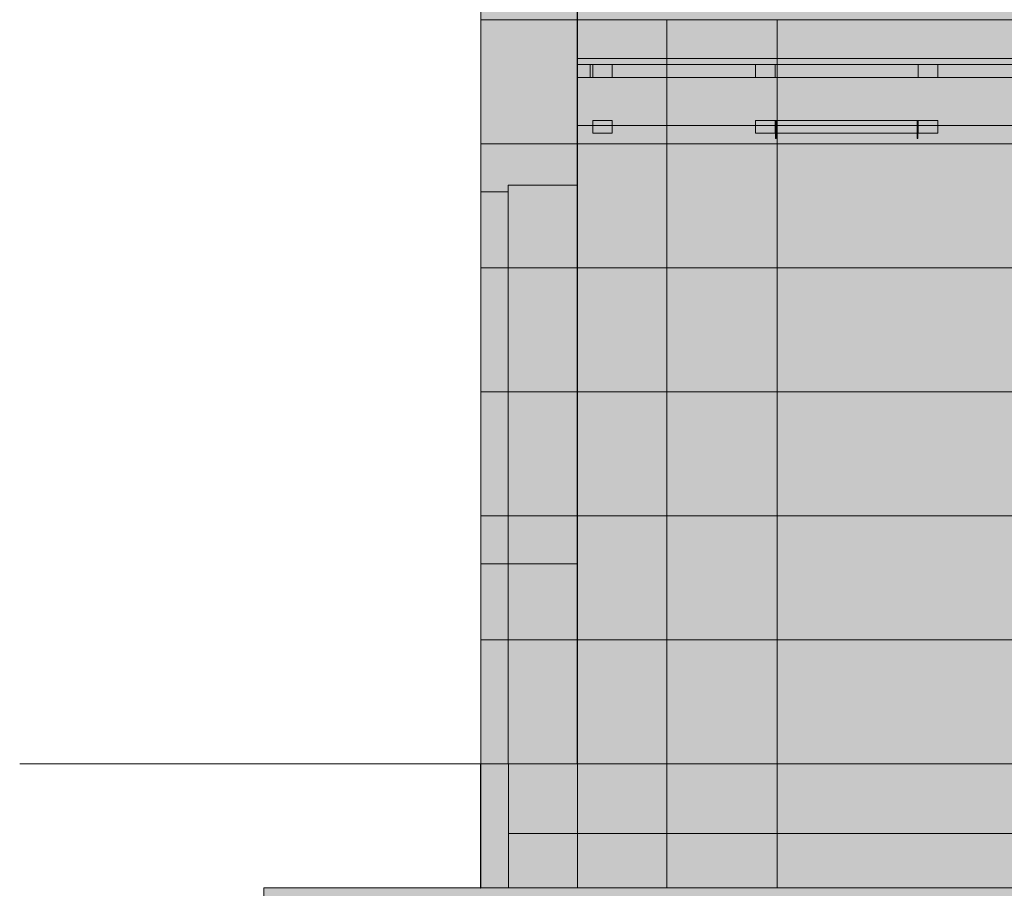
# Model space of a CAD drawing. Header units: millimetres. Extents: x -2175 to 13748, y -4805 to 8231.
# Tile 2 of 16: x -1700 to 1930, y -459 to 2744. Entities that reach past the tile are written whole.
import ezdxf

# ---------------------------------------------------------------- set-up
doc = ezdxf.new("R2010")
doc.units = ezdxf.units.MM
doc.linetypes.add('DASHED', pattern=[1.524, 1.27, -0.254])
for name, color, linetype in [('FILL-BELOW', 7, 'Continuous'), ('FILL-EPS', 7, 'Continuous'), ('FILL-LIGHT', 7, 'Continuous'), ('FILL-TIMBER', 7, 'Continuous'), ('LINE-C_2E8C94', 7, 'Continuous'), ('LINE-C_337880', 7, 'Continuous'), ('LINE-INK', 7, 'Continuous'), ('LINE-STEEL-DASH', 7, 'DASHED'), ('LINE-STEEL_GREY', 7, 'Continuous'), ('LINE-TIMBER_DK', 7, 'Continuous')]:
    doc.layers.add(name, color=color, linetype=linetype)

msp = doc.modelspace()

# ---------------------------------------------------------------- hatches: boundary and pattern name
at = {"layer": 'FILL-BELOW', "true_color": 0x8c8c91}
h = msp.add_hatch(color=252, dxfattribs=at)
h.dxf.hatch_style = 1
h.paths.add_polyline_path([(355.6, 2578), (355.6, 2600), (2755.6, 2600), (5155.6, 2600), (7555.6, 2600), (9534.4, 2600), (9534.4, 2578), (7555.6, 2578), (5155.6, 2578), (2755.6, 2578), (355.6, 2578)])
h = msp.add_hatch(color=252, dxfattribs=at)
h.dxf.hatch_style = 1
h.paths.add_polyline_path([(355.6, 2578), (355.6, 2600), (1555.6, 2600), (2581.5, 2600), (2581.5, 2578), (1555.6, 2578)])
h = msp.add_hatch(color=252, dxfattribs=at)
h.dxf.hatch_style = 1
h.paths.add_polyline_path([(355.6, 2600), (1555.6, 2600), (2755.6, 2600), (5155.6, 2600), (7555.6, 2600), (8755.6, 2600), (9534.4, 2600), (9534.4, 2578), (7555.6, 2578), (5155.6, 2578), (2755.6, 2578), (1555.6, 2578), (355.6, 2578)])
h = msp.add_hatch(color=252, dxfattribs=at)
h.dxf.hatch_style = 1
h.paths.add_polyline_path([(355.6, 2600), (1555.6, 2600), (3955.6, 2600), (6355.6, 2600), (7555.6, 2600), (8755.6, 2600), (9534.4, 2600), (9534.4, 2578), (8755.6, 2578), (6355.6, 2578), (3955.6, 2578), (1555.6, 2578), (355.6, 2578)])
h = msp.add_hatch(color=252, dxfattribs=at)
h.dxf.hatch_style = 1
h.paths.add_polyline_path([(355.6, 2600), (1555.6, 2600), (2755.6, 2600), (5155.6, 2600), (7555.6, 2600), (8755.6, 2600), (9534.4, 2600), (9534.4, 2578), (7555.6, 2578), (5155.6, 2578), (2755.6, 2578), (1555.6, 2578), (355.6, 2578)])
h = msp.add_hatch(color=252, dxfattribs=at)
h.dxf.hatch_style = 1
h.paths.add_polyline_path([(355.6, 2600), (1555.6, 2600), (3955.6, 2600), (6355.6, 2600), (7555.6, 2600), (8755.6, 2600), (9534.4, 2600), (9534.4, 2578), (8755.6, 2578), (6355.6, 2578), (3955.6, 2578), (1555.6, 2578), (355.6, 2578)])
h = msp.add_hatch(color=252, dxfattribs=at)
h.dxf.hatch_style = 1
h.paths.add_polyline_path([(355.6, 2600), (1555.6, 2600), (2755.6, 2600), (5155.6, 2600), (7555.6, 2600), (8755.6, 2600), (9534.4, 2600), (9534.4, 2578), (7555.6, 2578), (5155.6, 2578), (2755.6, 2578), (1555.6, 2578), (355.6, 2578)])
h = msp.add_hatch(color=252, dxfattribs=at)
h.dxf.hatch_style = 1
h.paths.add_polyline_path([(355.6, 2600), (1555.6, 2600), (3955.6, 2600), (6355.6, 2600), (7555.6, 2600), (8755.6, 2600), (9534.4, 2600), (9534.4, 2578), (8755.6, 2578), (6355.6, 2578), (3955.6, 2578), (1555.6, 2578), (355.6, 2578)])
h = msp.add_hatch(color=252, dxfattribs=at)
h.dxf.hatch_style = 1
h.paths.add_polyline_path([(355.6, 2600), (1555.6, 2600), (2755.6, 2600), (5155.6, 2600), (7555.6, 2600), (8755.6, 2600), (9534.4, 2600), (9534.4, 2578), (7555.6, 2578), (5155.6, 2578), (2755.6, 2578), (1555.6, 2578), (355.6, 2578)])
h = msp.add_hatch(color=252, dxfattribs=at)
h.dxf.hatch_style = 1
h.paths.add_polyline_path([(355.6, 2600), (1555.6, 2600), (3955.6, 2600), (6355.6, 2600), (7555.6, 2600), (8755.6, 2600), (9534.4, 2600), (9534.4, 2578), (8755.6, 2578), (6355.6, 2578), (3955.6, 2578), (1555.6, 2578), (355.6, 2578)])
h = msp.add_hatch(color=252, dxfattribs=at)
h.dxf.hatch_style = 1
h.paths.add_polyline_path([(355.6, 2600), (1555.6, 2600), (2755.6, 2600), (5155.6, 2600), (7555.6, 2600), (8755.6, 2600), (9534.4, 2600), (9534.4, 2578), (7555.6, 2578), (5155.6, 2578), (2755.6, 2578), (1555.6, 2578), (355.6, 2578)])
h = msp.add_hatch(color=252, dxfattribs=at)
h.dxf.hatch_style = 1
h.paths.add_polyline_path([(355.6, 2600), (7555.6, 2600), (9534.4, 2600), (9534.4, 2578), (355.6, 2578)])
at = {"layer": 'FILL-EPS', "true_color": 0xccffff}
h = msp.add_hatch(color=7, dxfattribs=at)
h.dxf.hatch_style = 1
h.paths.add_polyline_path([(355.8, 2743.2), (355.8, 5288.2), (4556.6, 8229.6), (5333.4, 8229.6), (9534.1, 5288.2), (9534.1, 2743.2)])
h.paths.add_polyline_path([(5269.5, 3632.6), (5970, 3632.6), (5970, 4699.9), (5269.5, 4699.9)], flags=0)
h = msp.add_hatch(color=7, dxfattribs=at)
h.dxf.hatch_style = 1
h.paths.add_polyline_path([(355.8, 2743.2), (355.8, 5029.2), (365.8, 5029.2), (365.8, 5295.2), (4556.6, 8229.6), (5333.4, 8229.6), (5388.4, 8191.1), (5428.5, 8163), (5429.3, 8162.5), (9487.8, 5320.7), (9524.2, 5295.2), (9524.2, 5029.2), (9534.1, 5029.2), (9534.1, 2743.2)])
h.paths.add_polyline_path([(5244.5, 3632.6), (5995, 3632.6), (5995, 4724.9), (5993.4, 4724.8), (5993.4, 4724.9), (5244.5, 4724.9)], flags=0)
h = msp.add_hatch(color=7, dxfattribs=at)
h.dxf.hatch_style = 1
h.paths.add_polyline_path([(355.8, 2743.2), (355.8, 5029.2), (355.8, 5288.2), (365.8, 5295.2), (4460.5, 8162.3), (4460.7, 8162.5), (4460.7, 8162.5), (4462, 8163.4), (4462, 8163.4), (4556.6, 8229.6), (5333.4, 8229.6), (9524.2, 5295.2), (9534.1, 5288.2), (9534.1, 2743.2)])
h.paths.add_polyline_path([(4907.5, 3632.6), (5658, 3632.6), (5658, 4724.9), (4907.5, 4724.9)], flags=0)
h = msp.add_hatch(color=7, dxfattribs=at)
h.dxf.hatch_style = 1
h.paths.add_polyline_path([(355.8, 2743.2), (355.8, 5288.2), (4556.6, 8229.6), (5333.4, 8229.6), (9534.1, 5288.2), (9534.1, 2743.2)])
h.paths.add_polyline_path([(4932.5, 3632.6), (5633, 3632.6), (5633, 4699.9), (4932.5, 4699.9)], flags=0)
h = msp.add_hatch(color=7, dxfattribs=at)
h.dxf.hatch_style = 1
h.paths.add_polyline_path([(0, 2743.2), (0, 4211.5), (0, 4212.5), (0, 5039), (355.8, 5288.2), (356.1, 5289.8), (356.1, 5289.8), (356.3, 5289.7), (356.4, 5289.7), (356.2, 5289.3), (355.8, 5288.2), (355.8, 2743.2)])
h = msp.add_hatch(color=7, dxfattribs=at)
h.dxf.hatch_style = 1
h.paths.add_polyline_path([(0, 5029.2), (0, 5039), (355.8, 5288.2), (355.8, 5030.8), (355.8, 5030.8), (355.8, 2743.2), (355.8, 2743.2), (355.8, 2743.2), (0, 2743.2), (0, 4211.5), (0, 5028.4)])
h = msp.add_hatch(color=7, dxfattribs=at)
h.dxf.hatch_style = 1
h.paths.add_polyline_path([(0, 5039), (355.8, 5288.2), (355.8, 2743.2), (0, 2743.2), (0, 4213.4)])
h = msp.add_hatch(color=7, dxfattribs=at)
h.dxf.hatch_style = 1
h.paths.add_polyline_path([(0, 5029.2), (355.6, 5029.2), (355.6, 5029.6), (355.6, 5029.2), (355.8, 5029.2), (355.8, 2743.2), (355.8, 2743.2), (355.8, 2743.2), (355.8, 2742.2), (356, 2741.6), (355.9, 2741.6), (355.8, 2741.6), (355.8, 2741.6), (355.8, 2741.6), (355.6, 2743.2), (0, 2743.2), (0, 4213.4), (0, 4214.4)])
h = msp.add_hatch(color=7, dxfattribs=at)
h.dxf.hatch_style = 1
h.paths.add_polyline_path([(0, 2743.2), (0, 5029.2), (355.6, 5029.2), (355.6, 2743.2), (0, 2743.2)])
h = msp.add_hatch(color=7, dxfattribs=at)
h.dxf.hatch_style = 1
h.paths.add_polyline_path([(0, 5029.2), (355.6, 5029.2), (355.6, 2743.2), (0, 2743.2)])
h = msp.add_hatch(color=7, dxfattribs=at)
h.dxf.hatch_style = 1
h.paths.add_polyline_path([(0, 0), (0, 2743.2), (355.6, 2743.2), (355.8, 2744.8), (355.8, 2744.8), (355.8, 0), (355.6, 0)])
h = msp.add_hatch(color=7, dxfattribs=at)
h.dxf.hatch_style = 1
h.paths.add_polyline_path([(0, 0), (0, 2743.2), (355.8, 2743.2), (355.8, 0)])
h = msp.add_hatch(color=7, dxfattribs=at)
h.dxf.hatch_style = 1
h.paths.add_polyline_path([(0, 2743.2), (355.6, 2743.2), (355.8, 2743.2), (355.8, 0), (355.8, 0), (355.8, 0), (355.8, -1.6), (355.8, -1.6), (355.6, 0), (0, 0)])
h = msp.add_hatch(color=7, dxfattribs=at)
h.dxf.hatch_style = 1
h.paths.add_polyline_path([(0, 0), (0, 2743.2), (355.6, 2743.2), (355.6, 0)])
h = msp.add_hatch(color=7, dxfattribs=at)
h.dxf.hatch_style = 1
h.paths.add_polyline_path([(0, 2743.2), (355.6, 2743.2), (355.6, 0), (0, 0)])
h = msp.add_hatch(color=7, dxfattribs=at)
h.dxf.hatch_style = 1
h.paths.add_polyline_path([(0, 2743.2), (355.8, 2743.2), (355.8, 0), (0, 0)])
h = msp.add_hatch(color=7, dxfattribs=at)
h.dxf.hatch_style = 1
h.paths.add_polyline_path([(355.8, 2743.2), (355.8, 2743.2), (355.8, 2742.8)])
h = msp.add_hatch(color=7, dxfattribs=at)
h.dxf.hatch_style = 1
h.paths.add_polyline_path([(355.8, 2743.2), (355.8, 2743.2), (355.8, 2742.8)])
h = msp.add_hatch(color=7, dxfattribs=at)
h.dxf.hatch_style = 1
h.paths.add_polyline_path([(355.8, 0), (355.8, 2743.2), (9534.1, 2743.2), (9534.1, 0)])
h = msp.add_hatch(color=7, dxfattribs=at)
h.dxf.hatch_style = 1
h.paths.add_polyline_path([(355.8, 2743.2), (9534.1, 2743.2), (9534.1, 0), (355.8, 0)])
h = msp.add_hatch(color=7, dxfattribs=at)
h.dxf.hatch_style = 1
h.paths.add_polyline_path([(355.8, 0), (355.8, 2743.2), (9534.1, 2743.2), (9534.1, 0)])
h = msp.add_hatch(color=7, dxfattribs=at)
h.dxf.hatch_style = 1
h.paths.add_polyline_path([(355.8, 2743.2), (9534.1, 2743.2), (9534.1, 0), (355.8, 0)])
h = msp.add_hatch(color=7, dxfattribs=at)
h.dxf.hatch_style = 1
h.paths.add_polyline_path([(355.8, 2743.2), (356.1, 2741.6), (356.1, 2741.6)])
h = msp.add_hatch(color=7, dxfattribs=at)
h.dxf.hatch_style = 1
h.paths.add_polyline_path([(0, 2109.1), (100.5, 2109.1), (100.5, 0), (0, 0)])
h = msp.add_hatch(color=7, dxfattribs=at)
h.dxf.hatch_style = 1
h.paths.add_polyline_path([(0, 0), (0, 2109.1), (100.5, 2109.1), (100.5, 0)])
h = msp.add_hatch(color=7, dxfattribs=at)
h.dxf.hatch_style = 1
h.paths.add_polyline_path([(0, 2109.1), (100.5, 2109.1), (100.5, 737), (0, 737)])
h = msp.add_hatch(color=7, dxfattribs=at)
h.dxf.hatch_style = 1
h.paths.add_polyline_path([(0, 737), (0, 2109.1), (100.5, 2109.1), (100.5, 737)])
h = msp.add_hatch(color=7, dxfattribs=at)
h.dxf.hatch_style = 1
h.paths.add_polyline_path([(100.5, 2134.1), (355.6, 2134.1), (355.6, 0), (100.5, 0)])
h = msp.add_hatch(color=7, dxfattribs=at)
h.dxf.hatch_style = 1
h.paths.add_polyline_path([(100.5, 0), (100.5, 2134.1), (355.6, 2134.1), (355.6, 0)])
h = msp.add_hatch(color=7, dxfattribs=at)
h.dxf.hatch_style = 1
h.paths.add_polyline_path([(100.5, 2134.1), (355.6, 2134.1), (355.6, 737), (100.5, 737)])
h = msp.add_hatch(color=7, dxfattribs=at)
h.dxf.hatch_style = 1
h.paths.add_polyline_path([(100.5, 737), (100.5, 2134.1), (355.6, 2134.1), (355.6, 737)])
at = {"layer": 'FILL-EPS', "true_color": 0xc0f0f0}
h = msp.add_hatch(color=254, dxfattribs=at)
h.dxf.hatch_style = 1
h.paths.add_polyline_path([(-0.9, 0), (-0.9, 1.6), (-0.7, 1.6), (-0.6, 1.6), (-0.4, 1.6), (0, 1.6), (0, 0.4), (0, 0), (0, -457.2), (0, -458.8), (-0.1, -458.8), (-0.5, -458.8), (-0.9, -458.8)])
at = {"layer": 'FILL-EPS', "true_color": 0xccffff}
h = msp.add_hatch(color=7, dxfattribs=at)
h.dxf.hatch_style = 1
h.paths.add_polyline_path([(0, -457.2), (0, 0), (355.8, 0), (355.8, -457.2)])
h = msp.add_hatch(color=7, dxfattribs=at)
h.dxf.hatch_style = 1
h.paths.add_polyline_path([(0, -457.2), (0, 0), (101.6, 0), (101.6, -457.2)])
h = msp.add_hatch(color=7, dxfattribs=at)
h.dxf.hatch_style = 1
h.paths.add_polyline_path([(0, 0), (101.6, 0), (101.6, -457.2), (0, -457.2)])
h = msp.add_hatch(color=7, dxfattribs=at)
h.dxf.hatch_style = 1
h.paths.add_polyline_path([(0, -457.2), (0, 0), (101.6, 0), (101.6, -457.2)])
h = msp.add_hatch(color=7, dxfattribs=at)
h.dxf.hatch_style = 1
h.paths.add_polyline_path([(0, 0), (101.6, 0), (101.6, -457.2), (0, -457.2)])
h = msp.add_hatch(color=7, dxfattribs=at)
h.dxf.hatch_style = 1
h.paths.add_polyline_path([(0, 0), (355.8, 0), (355.8, -457.2), (0, -457.2)])
h = msp.add_hatch(color=7, dxfattribs=at)
h.dxf.hatch_style = 1
h.paths.add_polyline_path([(101.6, 0), (254.3, 0), (355.8, 0), (355.8, -457.2), (254.3, -457.2), (101.6, -457.2)])
h = msp.add_hatch(color=7, dxfattribs=at)
h.dxf.hatch_style = 1
h.paths.add_polyline_path([(101.6, -457.2), (101.6, 0), (355.8, 0), (355.8, -457.2)])
h = msp.add_hatch(color=7, dxfattribs=at)
h.dxf.hatch_style = 1
h.paths.add_polyline_path([(355.8, -457.2), (355.8, 0), (9534.1, 0), (9534.1, -457.2)])
h = msp.add_hatch(color=7, dxfattribs=at)
h.dxf.hatch_style = 1
h.paths.add_polyline_path([(355.8, 0), (457.4, 0), (9534.1, 0), (9534.1, -457.2), (457.4, -457.2), (355.8, -457.2)])
h = msp.add_hatch(color=7, dxfattribs=at)
h.dxf.hatch_style = 1
h.paths.add_polyline_path([(355.8, -457.2), (355.8, 0), (457.4, 0), (457.5, 0), (9534.1, 0), (9534.1, -457.2), (457.4, -457.2)])
h = msp.add_hatch(color=7, dxfattribs=at)
h.dxf.hatch_style = 1
h.paths.add_polyline_path([(355.8, 0), (9534.1, 0), (9534.1, -457.2), (355.8, -457.2)])
at = {"layer": 'FILL-LIGHT', "true_color": 0xdbdbde}
h = msp.add_hatch(color=254, dxfattribs=at)
h.dxf.hatch_style = 1
h.paths.add_polyline_path([(101.6, -257.2), (101.6, 0), (9788.4, 0), (9788.4, -257.2)])
h = msp.add_hatch(color=254, dxfattribs=at)
h.dxf.hatch_style = 1
h.paths.add_polyline_path([(101.6, 0), (9788.4, 0), (9788.4, -257.2), (101.6, -257.2)])
h = msp.add_hatch(color=254, dxfattribs=at)
h.dxf.hatch_style = 1
h.paths.add_polyline_path([(-800, -607.2), (-800, -457.2), (10690, -457.2), (10690, -607.2)])
h = msp.add_hatch(color=254, dxfattribs=at)
h.dxf.hatch_style = 1
h.paths.add_polyline_path([(-800, -457.2), (10690, -457.2), (10690, -607.2), (-800, -607.2)])
at = {"layer": 'FILL-TIMBER', "true_color": 0xedd6a8}
h = msp.add_hatch(color=41, dxfattribs=at)
h.dxf.hatch_style = 1
h.paths.add_polyline_path([(355.6, 2428), (355.6, 2531), (355.6, 2578), (402.6, 2578), (402.6, 2531), (2581.5, 2531), (2581.5, 2353), (355.6, 2353)])
h = msp.add_hatch(color=41, dxfattribs=at)
h.dxf.hatch_style = 1
h.paths.add_polyline_path([(355.6, 2353), (355.6, 2578), (402.6, 2578), (402.6, 2531), (9487.4, 2531), (9487.4, 2578), (9534.4, 2578), (9534.4, 2531), (9534.4, 2428), (9534.4, 2353)])
h = msp.add_hatch(color=41, dxfattribs=at)
h.dxf.hatch_style = 1
h.paths.add_polyline_path([(412.6, 2531), (412.6, 2578), (484.6, 2578), (484.6, 2531)])
h = msp.add_hatch(color=41, dxfattribs=at)
h.dxf.hatch_style = 1
h.paths.add_polyline_path([(412.6, 2578), (484.6, 2578), (484.6, 2531), (412.6, 2531)])
h = msp.add_hatch(color=41, dxfattribs=at)
h.dxf.hatch_style = 1
h.paths.add_polyline_path([(412.6, 2531), (412.6, 2578), (484.6, 2578), (484.6, 2531)])
h = msp.add_hatch(color=41, dxfattribs=at)
h.dxf.hatch_style = 1
h.paths.add_polyline_path([(412.6, 2578), (484.6, 2578), (484.6, 2531), (412.6, 2531)])
h = msp.add_hatch(color=41, dxfattribs=at)
h.dxf.hatch_style = 1
h.paths.add_polyline_path([(1012.6, 2531), (1012.6, 2578), (1084.6, 2578), (1084.6, 2531)])
h = msp.add_hatch(color=41, dxfattribs=at)
h.dxf.hatch_style = 1
h.paths.add_polyline_path([(1012.6, 2578), (1084.6, 2578), (1084.6, 2531), (1012.6, 2531)])
h = msp.add_hatch(color=41, dxfattribs=at)
h.dxf.hatch_style = 1
h.paths.add_polyline_path([(1012.6, 2531), (1012.6, 2578), (1084.6, 2578), (1084.6, 2531)])
h = msp.add_hatch(color=41, dxfattribs=at)
h.dxf.hatch_style = 1
h.paths.add_polyline_path([(1012.6, 2578), (1084.6, 2578), (1084.6, 2531), (1012.6, 2531)])
h = msp.add_hatch(color=41, dxfattribs=at)
h.dxf.hatch_style = 1
h.paths.add_polyline_path([(1612.6, 2531), (1612.6, 2578), (1684.6, 2578), (1684.6, 2531)])
h = msp.add_hatch(color=41, dxfattribs=at)
h.dxf.hatch_style = 1
h.paths.add_polyline_path([(1612.6, 2578), (1684.6, 2578), (1684.6, 2531), (1612.6, 2531)])
h = msp.add_hatch(color=41, dxfattribs=at)
h.dxf.hatch_style = 1
h.paths.add_polyline_path([(1612.6, 2531), (1612.6, 2578), (1684.6, 2578), (1684.6, 2531)])
h = msp.add_hatch(color=41, dxfattribs=at)
h.dxf.hatch_style = 1
h.paths.add_polyline_path([(1612.6, 2578), (1684.6, 2578), (1684.6, 2531), (1612.6, 2531)])
h = msp.add_hatch(color=41, dxfattribs=at)
h.dxf.hatch_style = 1
h.paths.add_polyline_path([(355.6, 2353), (355.6, 2531), (2581.5, 2531), (2581.5, 2353)])
h = msp.add_hatch(color=41, dxfattribs=at)
h.dxf.hatch_style = 1
h.paths.add_polyline_path([(355.6, 2531), (9534.4, 2531), (9534.4, 2353), (355.6, 2353)])
h = msp.add_hatch(color=41, dxfattribs=at)
h.dxf.hatch_style = 1
h.paths.add_polyline_path([(412.6, 2325), (412.6, 2372), (484.6, 2372), (484.6, 2325)])
h = msp.add_hatch(color=41, dxfattribs=at)
h.dxf.hatch_style = 1
h.paths.add_polyline_path([(412.6, 2372), (484.6, 2372), (484.6, 2325), (412.6, 2325)])
h = msp.add_hatch(color=41, dxfattribs=at)
h.dxf.hatch_style = 1
h.paths.add_polyline_path([(412.6, 2325), (412.6, 2372), (484.6, 2372), (484.6, 2325)])
h = msp.add_hatch(color=41, dxfattribs=at)
h.dxf.hatch_style = 1
h.paths.add_polyline_path([(412.6, 2372), (484.6, 2372), (484.6, 2325), (412.6, 2325)])
h = msp.add_hatch(color=41, dxfattribs=at)
h.dxf.hatch_style = 1
h.paths.add_polyline_path([(1012.6, 2325), (1012.6, 2372), (1084.6, 2372), (1084.6, 2325)])
h = msp.add_hatch(color=41, dxfattribs=at)
h.dxf.hatch_style = 1
h.paths.add_polyline_path([(1012.6, 2372), (1084.6, 2372), (1084.6, 2325), (1012.6, 2325)])
h = msp.add_hatch(color=41, dxfattribs=at)
h.dxf.hatch_style = 1
h.paths.add_polyline_path([(1012.6, 2325), (1012.6, 2372), (1084.6, 2372), (1084.6, 2325)])
h = msp.add_hatch(color=41, dxfattribs=at)
h.dxf.hatch_style = 1
h.paths.add_polyline_path([(1012.6, 2372), (1084.6, 2372), (1084.6, 2325), (1012.6, 2325)])
h = msp.add_hatch(color=41, dxfattribs=at)
h.dxf.hatch_style = 1
h.paths.add_polyline_path([(1085.8, 2305), (1085.8, 2372), (1088.8, 2372), (1088.8, 2305)])
h = msp.add_hatch(color=41, dxfattribs=at)
h.dxf.hatch_style = 1
h.paths.add_polyline_path([(1085.8, 2372), (1088.8, 2372), (1088.8, 2305), (1085.8, 2305)])
h = msp.add_hatch(color=41, dxfattribs=at)
h.dxf.hatch_style = 1
h.paths.add_polyline_path([(1085.8, 2305), (1085.8, 2372), (1088.8, 2372), (1088.8, 2305)])
h = msp.add_hatch(color=41, dxfattribs=at)
h.dxf.hatch_style = 1
h.paths.add_polyline_path([(1085.8, 2372), (1088.8, 2372), (1088.8, 2305), (1085.8, 2305)])
h = msp.add_hatch(color=41, dxfattribs=at)
h.dxf.hatch_style = 1
h.paths.add_polyline_path([(1085.8, 2305), (1085.8, 2372), (1088.8, 2372), (1088.8, 2305)])
h = msp.add_hatch(color=41, dxfattribs=at)
h.dxf.hatch_style = 1
h.paths.add_polyline_path([(1085.8, 2372), (1088.8, 2372), (1088.8, 2305), (1085.8, 2305)])
h = msp.add_hatch(color=41, dxfattribs=at)
h.dxf.hatch_style = 1
h.paths.add_polyline_path([(1088.8, 2325), (1088.8, 2372), (1608.4, 2372), (1608.4, 2325)])
h = msp.add_hatch(color=41, dxfattribs=at)
h.dxf.hatch_style = 1
h.paths.add_polyline_path([(1088.8, 2372), (1608.4, 2372), (1608.4, 2325), (1088.8, 2325)])
h = msp.add_hatch(color=41, dxfattribs=at)
h.dxf.hatch_style = 1
h.paths.add_polyline_path([(1088.8, 2325), (1088.8, 2372), (1608.4, 2372), (1608.4, 2325)])
h = msp.add_hatch(color=41, dxfattribs=at)
h.dxf.hatch_style = 1
h.paths.add_polyline_path([(1088.8, 2372), (1608.4, 2372), (1608.4, 2325), (1088.8, 2325)])
h = msp.add_hatch(color=41, dxfattribs=at)
h.dxf.hatch_style = 1
h.paths.add_polyline_path([(1088.8, 2325), (1088.8, 2372), (1608.4, 2372), (1608.4, 2325)])
h = msp.add_hatch(color=41, dxfattribs=at)
h.dxf.hatch_style = 1
h.paths.add_polyline_path([(1088.8, 2372), (1608.4, 2372), (1608.4, 2325), (1088.8, 2325)])
h = msp.add_hatch(color=41, dxfattribs=at)
h.dxf.hatch_style = 1
h.paths.add_polyline_path([(1608.4, 2305), (1608.4, 2372), (1611.4, 2372), (1611.4, 2305)])
h = msp.add_hatch(color=41, dxfattribs=at)
h.dxf.hatch_style = 1
h.paths.add_polyline_path([(1608.4, 2372), (1611.4, 2372), (1611.4, 2305), (1608.4, 2305)])
h = msp.add_hatch(color=41, dxfattribs=at)
h.dxf.hatch_style = 1
h.paths.add_polyline_path([(1608.4, 2305), (1608.4, 2372), (1611.4, 2372), (1611.4, 2305)])
h = msp.add_hatch(color=41, dxfattribs=at)
h.dxf.hatch_style = 1
h.paths.add_polyline_path([(1608.4, 2372), (1611.4, 2372), (1611.4, 2305), (1608.4, 2305)])
h = msp.add_hatch(color=41, dxfattribs=at)
h.dxf.hatch_style = 1
h.paths.add_polyline_path([(1608.4, 2305), (1608.4, 2372), (1611.4, 2372), (1611.4, 2305)])
h = msp.add_hatch(color=41, dxfattribs=at)
h.dxf.hatch_style = 1
h.paths.add_polyline_path([(1608.4, 2372), (1611.4, 2372), (1611.4, 2305), (1608.4, 2305)])
h = msp.add_hatch(color=41, dxfattribs=at)
h.dxf.hatch_style = 1
h.paths.add_polyline_path([(1612.6, 2325), (1612.6, 2372), (1684.6, 2372), (1684.6, 2325)])
h = msp.add_hatch(color=41, dxfattribs=at)
h.dxf.hatch_style = 1
h.paths.add_polyline_path([(1612.6, 2372), (1684.6, 2372), (1684.6, 2325), (1612.6, 2325)])
h = msp.add_hatch(color=41, dxfattribs=at)
h.dxf.hatch_style = 1
h.paths.add_polyline_path([(1612.6, 2325), (1612.6, 2372), (1684.6, 2372), (1684.6, 2325)])
h = msp.add_hatch(color=41, dxfattribs=at)
h.dxf.hatch_style = 1
h.paths.add_polyline_path([(1612.6, 2372), (1684.6, 2372), (1684.6, 2325), (1612.6, 2325)])

# ---------------------------------------------------------------- linework, layer by layer
at = {"layer": 'LINE-C_2E8C94', "lineweight": 5}
for points in [[(355.8, 2743.2), (355.8, 5288.2), (4556.6, 8229.6), (5333.4, 8229.6), (5333.4, 8229.6), (5333.4, 8229.6), (9534.1, 5288.2), (9534.1, 5288.2), (9534.1, 2743.2), (9534.1, 2743.2)], [(355.8, 2743.2), (355.8, 5029.2), (365.8, 5029.2), (365.8, 5295.2), (4556.6, 8229.6), (4556.6, 8229.6), (4556.6, 8229.6), (5333.4, 8229.6), (5333.4, 8229.6), (5388.4, 8191.1), (5428.5, 8163), (5429.3, 8162.5), (9487.8, 5320.7), (9524.2, 5295.2), (9524.2, 5029.2), (9534.1, 5029.2), (9534.1, 2743.2), (9534.1, 2743.2)], [(355.8, 2743.2), (355.8, 5029.2), (355.8, 5029.2), (355.8, 5288.2), (365.8, 5295.2), (365.8, 5295.2), (4460.5, 8162.3), (4460.7, 8162.5), (4460.7, 8162.5), (4462, 8163.4), (4462, 8163.4), (4556.6, 8229.6), (5333.4, 8229.6), (5333.4, 8229.6), (5333.4, 8229.6), (5333.4, 8229.6), (9524.2, 5295.2), (9524.2, 5295.2), (9524.2, 5295.2), (9534.1, 5288.2), (9534.1, 5288.2), (9534.1, 2743.2), (9534.1, 2743.2)], [(355.8, 2743.2), (355.8, 5288.2), (4556.6, 8229.6), (4556.6, 8229.6), (4556.6, 8229.6), (4556.6, 8229.6), (4556.6, 8229.6), (5333.4, 8229.6), (5333.4, 8229.6), (5333.4, 8229.6), (5333.4, 8229.6), (9534.1, 5288.2), (9534.1, 5288.2), (9534.1, 5288.2), (9534.1, 2743.2), (9534.1, 2743.2), (9534.1, 2743.2), (355.8, 2743.2)], [(0, 2743.2), (0, 2743.2), (0, 4211.5), (0, 4212.5), (0, 5039), (355.8, 5288.2), (356.1, 5289.8), (356.1, 5289.8), (356.3, 5289.7), (356.4, 5289.7), (356.2, 5289.3), (355.8, 5288.2), (355.8, 2743.2)], [(0, 5029.2), (0, 5039), (355.8, 5288.2), (355.8, 5288.2), (355.8, 5288.2), (355.8, 5288.2), (355.8, 5030.8), (355.8, 5030.8), (355.8, 2743.2), (355.8, 2743.2), (355.8, 2743.2), (0, 2743.2), (0, 2743.2), (0, 2743.2), (0, 4211.5), (0, 5028.4), (0, 5029.2)], [(0, 5039), (355.8, 5288.2), (355.8, 2743.2), (0, 2743.2), (0, 4213.4)], [(0, 5029.2), (0, 5029.2), (355.6, 5029.2), (355.6, 5029.6), (355.6, 5029.2), (355.8, 5029.2), (355.8, 2743.2), (355.8, 2743.2), (355.8, 2743.2), (355.8, 2742.2), (356, 2741.6), (355.9, 2741.6), (355.8, 2741.6), (355.8, 2741.6), (355.8, 2741.6), (355.6, 2743.2), (0, 2743.2), (0, 4213.4), (0, 4214.4)], [(0, 2743.2), (0, 5029.2), (355.6, 5029.2), (355.6, 2743.2), (0, 2743.2), (0, 2743.2)], [(0, 5029.2), (355.6, 5029.2), (355.6, 2743.2), (355.6, 2743.2), (355.6, 2743.2), (0, 2743.2)], [(0, 0), (0, 0), (0, 0), (0, 2743.2), (355.6, 2743.2), (355.8, 2744.8), (355.8, 2744.8), (355.8, 0), (355.6, 0), (355.6, 0)], [(0, 0), (0, 2743.2), (355.8, 2743.2), (355.8, 2743.2), (355.8, 2743.2), (355.8, 0)], [(0, 2743.2), (0, 2743.2), (355.6, 2743.2), (355.6, 2743.2), (355.8, 2743.2), (355.8, 0), (355.8, 0), (355.8, 0), (355.8, -1.6), (355.8, -1.6), (355.6, 0), (0, 0)], [(0, 0), (0, 0), (0, 0), (0, 2743.2), (355.6, 2743.2), (355.6, 2743.2), (355.6, 2743.2), (355.6, 0)], [(0, 2743.2), (0, 2743.2), (355.6, 2743.2), (355.6, 0), (0, 0)], [(0, 2743.2), (0, 2743.2), (0, 2743.2), (355.8, 2743.2), (355.8, 0), (355.8, 0), (0, 0)], [(355.8, 2743.2), (355.8, 2743.2), (355.8, 2742.8)], [(355.8, 2743.2), (355.8, 2743.2), (355.8, 2743.2), (9534.1, 2743.2), (9534.1, 0), (355.8, 0), (355.8, 2743.2)], [(355.8, 2743.2), (355.8, 2743.2), (355.8, 2742.8)], [(355.8, 2743.2), (355.8, 2743.2), (355.8, 2743.2), (9534.1, 2743.2), (9534.1, 0), (355.8, 0), (355.8, 2743.2)], [(355.8, 0), (355.8, 0), (355.8, 2743.2), (9534.1, 2743.2), (9534.1, 0)], [(355.8, 0), (355.8, 0), (355.8, 2743.2), (9534.1, 2743.2), (9534.1, 0)], [(355.8, 2743.2), (356.1, 2741.6), (356.1, 2741.6)], [(0, 2109.1), (100.5, 2109.1), (100.5, 0), (0, 0)], [(0, 0), (0, 0), (0, 2109.1), (100.5, 2109.1), (100.5, 0)], [(0, 2109.1), (0, 2109.1), (100.5, 2109.1), (100.5, 737), (100.5, 737), (100.5, 737), (0, 737)], [(0, 737), (0, 2109.1), (100.5, 2109.1), (100.5, 737)], [(100.5, 2134.1), (100.5, 2134.1), (100.5, 2134.1), (355.6, 2134.1), (355.6, 0), (355.6, 0), (100.5, 0)], [(100.5, 0), (100.5, 2134.1), (355.6, 2134.1), (355.6, 0)], [(100.5, 2134.1), (355.6, 2134.1), (355.6, 737), (355.6, 737), (100.5, 737)], [(100.5, 737), (100.5, 737), (100.5, 2134.1), (355.6, 2134.1), (355.6, 737), (100.5, 737)], [(-0.9, 0), (-0.9, 0), (-0.9, 1.6), (-0.7, 1.6), (-0.6, 1.6), (-0.4, 1.6), (0, 1.6), (0, 0.4), (0, 0), (0, -457.2), (0, -458.8), (-0.1, -458.8), (-0.5, -458.8), (-0.9, -458.8)], [(0, -457.2), (0, 0), (355.8, 0), (355.8, -457.2), (0, -457.2)], [(0, -457.2), (0, 0), (101.6, 0), (101.6, -457.2), (0, -457.2)], [(0, 0), (0, 0), (0, 0), (0, 0), (101.6, 0), (101.6, -457.2), (101.6, -457.2), (101.6, -457.2), (101.6, -457.2), (101.6, -457.2), (0, -457.2)], [(0, -457.2), (0, 0), (101.6, 0), (101.6, -457.2), (0, -457.2)], [(0, 0), (0, 0), (0, 0), (0, 0), (101.6, 0), (101.6, -457.2), (101.6, -457.2), (101.6, -457.2), (101.6, -457.2), (101.6, -457.2), (0, -457.2)], [(0, 0), (355.8, 0), (355.8, -457.2), (0, -457.2), (0, 0)], [(101.6, 0), (254.3, 0), (355.8, 0), (355.8, -457.2), (355.8, -457.2), (254.3, -457.2), (254.3, -457.2), (254.3, -457.2), (101.6, -457.2)], [(101.6, -457.2), (101.6, 0), (355.8, 0), (355.8, 0), (355.8, -457.2)], [(355.8, -457.2), (355.8, 0), (9534.1, 0), (9534.1, -457.2)], [(355.8, 0), (355.8, 0), (355.8, 0), (355.8, 0), (457.4, 0), (9534.1, 0), (9534.1, -457.2), (9534.1, -457.2), (9534.1, -457.2), (9534.1, -457.2), (457.4, -457.2), (457.4, -457.2), (457.4, -457.2), (355.8, -457.2)], [(355.8, -457.2), (355.8, -457.2), (355.8, 0), (457.4, 0), (457.4, 0), (457.5, 0), (457.5, 0), (9534.1, 0), (9534.1, 0), (9534.1, 0), (9534.1, -457.2), (457.4, -457.2), (457.4, -457.2)], [(355.8, 0), (9534.1, 0), (9534.1, -457.2), (9534.1, -457.2), (9534.1, -457.2), (355.8, -457.2), (355.8, 0)]]:
    msp.add_lwpolyline(points, close=True, dxfattribs=at)
at = {"layer": 'LINE-C_337880', "lineweight": 5}
for p, q in [((685.8, 2286), (685.8, 2742.2)), ((685.8, 2286), (685.8, 2742.2)), ((1092.2, 2286), (1092.2, 2742.2)), ((1092.2, 2286), (1092.2, 2742.2)), ((1, 2286), (354.8, 2286)), ((1, 2286), (354.8, 2286)), ((1, 2286), (354.6, 2286)), ((1, 2286), (354.6, 2286)), ((1, 2286), (354.8, 2286)), ((1, 2286), (354.8, 2286)), ((356.8, 2286), (685.8, 2286)), ((356.8, 2286), (685.8, 2286)), ((356.8, 2286), (685.8, 2286)), ((356.8, 2286), (685.8, 2286)), ((685.8, 2286), (1092.2, 2286)), ((685.8, 2286), (1092.2, 2286)), ((685.8, 1828.8), (685.8, 2286)), ((685.8, 2286), (1092.2, 2286)), ((685.8, 1828.8), (685.8, 2286)), ((685.8, 2286), (1092.2, 2286)), ((1092.2, 1828.8), (1092.2, 2286)), ((1092.2, 2286), (3124.2, 2286)), ((1092.2, 1828.8), (1092.2, 2286)), ((1092.2, 2286), (3124.2, 2286)), ((1092.2, 2286), (3124.2, 2286)), ((1092.2, 2286), (3124.2, 2286)), ((1, 1828.8), (354.8, 1828.8)), ((1, 1828.8), (354.8, 1828.8)), ((1, 1828.8), (354.6, 1828.8)), ((1, 1828.8), (99.5, 1828.8)), ((1, 1828.8), (99.5, 1828.8)), ((1, 1828.8), (99.5, 1828.8)), ((1, 1828.8), (99.5, 1828.8)), ((1, 1828.8), (354.6, 1828.8)), ((1, 1828.8), (354.8, 1828.8)), ((1, 1828.8), (354.8, 1828.8)), ((101.5, 1828.8), (354.6, 1828.8)), ((101.5, 1828.8), (354.6, 1828.8)), ((101.5, 1828.8), (354.6, 1828.8)), ((101.5, 1828.8), (354.6, 1828.8)), ((356.8, 1828.8), (685.8, 1828.8)), ((356.8, 1828.8), (685.8, 1828.8)), ((356.8, 1828.8), (685.8, 1828.8)), ((356.8, 1828.8), (685.8, 1828.8)), ((685.8, 1371.6), (685.8, 1828.8)), ((685.8, 1828.8), (1092.2, 1828.8)), ((685.8, 1371.6), (685.8, 1828.8)), ((685.8, 1828.8), (1092.2, 1828.8)), ((685.8, 1828.8), (1092.2, 1828.8)), ((685.8, 1828.8), (1092.2, 1828.8)), ((1092.2, 1828.8), (3124.2, 1828.8)), ((1092.2, 1828.8), (3124.2, 1828.8)), ((1092.2, 1371.6), (1092.2, 1828.8)), ((1092.2, 1828.8), (3124.2, 1828.8)), ((1092.2, 1371.6), (1092.2, 1828.8)), ((1092.2, 1828.8), (3124.2, 1828.8)), ((1, 1371.6), (354.8, 1371.6)), ((1, 1371.6), (354.8, 1371.6)), ((1, 1371.6), (354.6, 1371.6)), ((1, 1371.6), (99.5, 1371.6)), ((1, 1371.6), (99.5, 1371.6)), ((1, 1371.6), (99.5, 1371.6)), ((1, 1371.6), (99.5, 1371.6)), ((1, 1371.6), (354.6, 1371.6)), ((1, 1371.6), (354.8, 1371.6)), ((1, 1371.6), (354.8, 1371.6)), ((101.5, 1371.6), (354.6, 1371.6)), ((101.5, 1371.6), (354.6, 1371.6)), ((101.5, 1371.6), (354.6, 1371.6)), ((101.5, 1371.6), (354.6, 1371.6)), ((356.8, 1371.6), (685.8, 1371.6)), ((356.8, 1371.6), (685.8, 1371.6)), ((356.8, 1371.6), (685.8, 1371.6)), ((356.8, 1371.6), (685.8, 1371.6)), ((685.8, 1371.6), (1092.2, 1371.6)), ((685.8, 1371.6), (1092.2, 1371.6)), ((685.8, 914.4), (685.8, 1371.6)), ((685.8, 1371.6), (1092.2, 1371.6)), ((685.8, 914.4), (685.8, 1371.6)), ((685.8, 1371.6), (1092.2, 1371.6)), ((1092.2, 914.4), (1092.2, 1371.6)), ((1092.2, 1371.6), (3124.2, 1371.6)), ((1092.2, 914.4), (1092.2, 1371.6)), ((1092.2, 1371.6), (3124.2, 1371.6)), ((1092.2, 1371.6), (3124.2, 1371.6)), ((1092.2, 1371.6), (3124.2, 1371.6)), ((1, 914.4), (354.8, 914.4)), ((1, 914.4), (354.8, 914.4)), ((1, 914.4), (354.6, 914.4)), ((1, 914.4), (99.5, 914.4)), ((1, 914.4), (99.5, 914.4)), ((1, 914.4), (99.5, 914.4)), ((1, 914.4), (99.5, 914.4)), ((1, 914.4), (354.6, 914.4)), ((1, 914.4), (354.8, 914.4)), ((1, 914.4), (354.8, 914.4)), ((101.5, 914.4), (354.6, 914.4)), ((101.5, 914.4), (354.6, 914.4)), ((101.5, 914.4), (354.6, 914.4)), ((101.5, 914.4), (354.6, 914.4)), ((356.8, 914.4), (685.8, 914.4)), ((356.8, 914.4), (685.8, 914.4)), ((356.8, 914.4), (685.8, 914.4)), ((356.8, 914.4), (685.8, 914.4)), ((685.8, 457.2), (685.8, 914.4)), ((685.8, 914.4), (1092.2, 914.4)), ((685.8, 457.2), (685.8, 914.4)), ((685.8, 914.4), (1092.2, 914.4)), ((685.8, 914.4), (1092.2, 914.4)), ((685.8, 914.4), (1092.2, 914.4)), ((1092.2, 914.4), (3124.2, 914.4)), ((1092.2, 914.4), (3124.2, 914.4)), ((1092.2, 457.2), (1092.2, 914.4)), ((1092.2, 914.4), (3124.2, 914.4)), ((1092.2, 457.2), (1092.2, 914.4)), ((1092.2, 914.4), (3124.2, 914.4)), ((1, 457.2), (354.8, 457.2)), ((1, 457.2), (354.8, 457.2)), ((1, 457.2), (354.6, 457.2)), ((1, 457.2), (99.5, 457.2)), ((1, 457.2), (99.5, 457.2)), ((1, 457.2), (354.6, 457.2)), ((1, 457.2), (354.8, 457.2)), ((1, 457.2), (354.8, 457.2)), ((101.5, 457.2), (354.6, 457.2)), ((101.5, 457.2), (354.6, 457.2)), ((356.8, 457.2), (685.8, 457.2)), ((356.8, 457.2), (685.8, 457.2)), ((356.8, 457.2), (685.8, 457.2)), ((356.8, 457.2), (685.8, 457.2)), ((685.8, 457.2), (1092.2, 457.2)), ((685.8, 457.2), (1092.2, 457.2)), ((685.8, 1), (685.8, 457.2)), ((685.8, 457.2), (1092.2, 457.2)), ((685.8, 1), (685.8, 457.2)), ((685.8, 457.2), (1092.2, 457.2)), ((1092.2, 1), (1092.2, 457.2)), ((1092.2, 457.2), (3124.2, 457.2)), ((1092.2, 1), (1092.2, 457.2)), ((1092.2, 457.2), (3124.2, 457.2)), ((1092.2, 457.2), (3124.2, 457.2)), ((1092.2, 457.2), (3124.2, 457.2)), ((685.8, -456.2), (685.8, -1)), ((685.8, -456.2), (685.8, -1)), ((1092.2, -456.2), (1092.2, -1)), ((1092.2, -456.2), (1092.2, -1))]:
    msp.add_line(p, q, dxfattribs=at)
at = {"layer": 'LINE-INK', "lineweight": 5}
for points in [[(355.6, 2578), (355.6, 2578), (355.6, 2600), (2755.6, 2600), (2755.6, 2600), (5155.6, 2600), (5155.6, 2600), (7555.6, 2600), (7555.6, 2600), (9534.4, 2600), (9534.4, 2600), (9534.4, 2578), (7555.6, 2578), (7555.6, 2578), (5155.6, 2578), (5155.6, 2578), (2755.6, 2578), (2755.6, 2578), (355.6, 2578), (355.6, 2578)], [(355.6, 2578), (355.6, 2600), (1555.6, 2600), (2581.5, 2600), (2581.5, 2578), (1555.6, 2578)], [(355.6, 2600), (1555.6, 2600), (2755.6, 2600), (5155.6, 2600), (7555.6, 2600), (8755.6, 2600), (9534.4, 2600), (9534.4, 2578), (7555.6, 2578), (5155.6, 2578), (2755.6, 2578), (1555.6, 2578), (355.6, 2578)], [(355.6, 2600), (1555.6, 2600), (3955.6, 2600), (6355.6, 2600), (7555.6, 2600), (8755.6, 2600), (9534.4, 2600), (9534.4, 2578), (8755.6, 2578), (6355.6, 2578), (3955.6, 2578), (1555.6, 2578), (355.6, 2578)], [(355.6, 2600), (1555.6, 2600), (2755.6, 2600), (5155.6, 2600), (7555.6, 2600), (8755.6, 2600), (9534.4, 2600), (9534.4, 2578), (7555.6, 2578), (5155.6, 2578), (2755.6, 2578), (1555.6, 2578), (355.6, 2578)], [(355.6, 2600), (1555.6, 2600), (3955.6, 2600), (6355.6, 2600), (7555.6, 2600), (8755.6, 2600), (9534.4, 2600), (9534.4, 2578), (8755.6, 2578), (6355.6, 2578), (3955.6, 2578), (1555.6, 2578), (355.6, 2578)], [(355.6, 2600), (1555.6, 2600), (2755.6, 2600), (5155.6, 2600), (7555.6, 2600), (8755.6, 2600), (9534.4, 2600), (9534.4, 2578), (7555.6, 2578), (5155.6, 2578), (2755.6, 2578), (1555.6, 2578), (355.6, 2578)], [(355.6, 2600), (1555.6, 2600), (3955.6, 2600), (6355.6, 2600), (7555.6, 2600), (8755.6, 2600), (9534.4, 2600), (9534.4, 2578), (8755.6, 2578), (6355.6, 2578), (3955.6, 2578), (1555.6, 2578), (355.6, 2578)], [(355.6, 2600), (1555.6, 2600), (2755.6, 2600), (5155.6, 2600), (7555.6, 2600), (8755.6, 2600), (9534.4, 2600), (9534.4, 2578), (7555.6, 2578), (5155.6, 2578), (2755.6, 2578), (1555.6, 2578), (355.6, 2578)], [(355.6, 2600), (1555.6, 2600), (3955.6, 2600), (6355.6, 2600), (7555.6, 2600), (8755.6, 2600), (9534.4, 2600), (9534.4, 2578), (8755.6, 2578), (6355.6, 2578), (3955.6, 2578), (1555.6, 2578), (355.6, 2578)], [(355.6, 2600), (1555.6, 2600), (2755.6, 2600), (5155.6, 2600), (7555.6, 2600), (8755.6, 2600), (9534.4, 2600), (9534.4, 2578), (7555.6, 2578), (5155.6, 2578), (2755.6, 2578), (1555.6, 2578), (355.6, 2578)], [(355.6, 2600), (7555.6, 2600), (7555.6, 2600), (9534.4, 2600), (9534.4, 2578), (9534.4, 2578), (355.6, 2578), (355.6, 2600)]]:
    msp.add_lwpolyline(points, close=True, dxfattribs=at)
at = {"layer": 'LINE-STEEL-DASH', "lineweight": 5}
msp.add_line((-1700, 0), (10790, 0), dxfattribs=at)
at = {"layer": 'LINE-STEEL_GREY', "lineweight": 5}
for points in [[(101.6, -257.2), (101.6, 0), (9788.4, 0), (9788.4, 0), (9788.4, -257.2)], [(101.6, 0), (101.6, 0), (9788.4, 0), (9788.4, -257.2), (9788.4, -257.2), (9788.4, -257.2), (9788.4, -257.2), (9788.4, -257.2), (101.6, -257.2), (101.6, 0)], [(-800, -607.2), (-800, -457.2), (10690, -457.2), (10690, -607.2), (-800, -607.2)], [(-800, -457.2), (10690, -457.2), (10690, -607.2), (10690, -607.2), (10690, -607.2), (-800, -607.2)]]:
    msp.add_lwpolyline(points, close=True, dxfattribs=at)
at = {"layer": 'LINE-TIMBER_DK', "lineweight": 5}
for points in [[(355.6, 2428), (355.6, 2428), (355.6, 2531), (355.6, 2531), (355.6, 2578), (402.6, 2578), (402.6, 2531), (2581.5, 2531), (2581.5, 2353), (355.6, 2353)], [(355.6, 2353), (355.6, 2578), (402.6, 2578), (402.6, 2531), (9487.4, 2531), (9487.4, 2578), (9534.4, 2578), (9534.4, 2531), (9534.4, 2428), (9534.4, 2428), (9534.4, 2353)], [(412.6, 2531), (412.6, 2578), (484.6, 2578), (484.6, 2578), (484.6, 2531), (412.6, 2531)], [(412.6, 2578), (412.6, 2578), (484.6, 2578), (484.6, 2531), (484.6, 2531), (412.6, 2531)], [(412.6, 2531), (412.6, 2578), (484.6, 2578), (484.6, 2578), (484.6, 2531), (412.6, 2531)], [(412.6, 2578), (412.6, 2578), (484.6, 2578), (484.6, 2531), (484.6, 2531), (412.6, 2531)], [(1012.6, 2531), (1012.6, 2578), (1084.6, 2578), (1084.6, 2578), (1084.6, 2531), (1012.6, 2531)], [(1012.6, 2578), (1012.6, 2578), (1084.6, 2578), (1084.6, 2531), (1084.6, 2531), (1012.6, 2531)], [(1012.6, 2531), (1012.6, 2578), (1084.6, 2578), (1084.6, 2578), (1084.6, 2531), (1012.6, 2531)], [(1012.6, 2578), (1012.6, 2578), (1084.6, 2578), (1084.6, 2531), (1084.6, 2531), (1012.6, 2531)], [(1612.6, 2531), (1612.6, 2578), (1684.6, 2578), (1684.6, 2578), (1684.6, 2531), (1612.6, 2531)], [(1612.6, 2578), (1612.6, 2578), (1684.6, 2578), (1684.6, 2531), (1684.6, 2531), (1612.6, 2531)], [(1612.6, 2531), (1612.6, 2578), (1684.6, 2578), (1684.6, 2578), (1684.6, 2531), (1612.6, 2531)], [(1612.6, 2578), (1612.6, 2578), (1684.6, 2578), (1684.6, 2531), (1684.6, 2531), (1612.6, 2531)], [(355.6, 2353), (355.6, 2531), (2581.5, 2531), (2581.5, 2353)], [(355.6, 2531), (9534.4, 2531), (9534.4, 2353), (355.6, 2353)], [(412.6, 2325), (412.6, 2372), (484.6, 2372), (484.6, 2372), (484.6, 2325), (412.6, 2325)], [(412.6, 2372), (412.6, 2372), (484.6, 2372), (484.6, 2325), (484.6, 2325), (412.6, 2325)], [(412.6, 2325), (412.6, 2372), (484.6, 2372), (484.6, 2372), (484.6, 2325), (412.6, 2325)], [(412.6, 2372), (412.6, 2372), (484.6, 2372), (484.6, 2325), (484.6, 2325), (412.6, 2325)], [(1012.6, 2325), (1012.6, 2372), (1084.6, 2372), (1084.6, 2372), (1084.6, 2325), (1012.6, 2325)], [(1012.6, 2372), (1012.6, 2372), (1084.6, 2372), (1084.6, 2325), (1084.6, 2325), (1012.6, 2325)], [(1012.6, 2325), (1012.6, 2372), (1084.6, 2372), (1084.6, 2372), (1084.6, 2325), (1012.6, 2325)], [(1012.6, 2372), (1012.6, 2372), (1084.6, 2372), (1084.6, 2325), (1084.6, 2325), (1012.6, 2325)], [(1085.8, 2305), (1085.8, 2305), (1085.8, 2372), (1088.8, 2372), (1088.8, 2372), (1088.8, 2305)], [(1085.8, 2372), (1088.8, 2372), (1088.8, 2305), (1088.8, 2305), (1085.8, 2305), (1085.8, 2372)], [(1085.8, 2305), (1085.8, 2305), (1085.8, 2372), (1088.8, 2372), (1088.8, 2372), (1088.8, 2305)], [(1085.8, 2372), (1088.8, 2372), (1088.8, 2305), (1088.8, 2305), (1085.8, 2305), (1085.8, 2372)], [(1085.8, 2305), (1085.8, 2305), (1085.8, 2372), (1088.8, 2372), (1088.8, 2372), (1088.8, 2305)], [(1085.8, 2372), (1088.8, 2372), (1088.8, 2305), (1088.8, 2305), (1085.8, 2305), (1085.8, 2372)], [(1088.8, 2325), (1088.8, 2372), (1608.4, 2372), (1608.4, 2372), (1608.4, 2325), (1088.8, 2325)], [(1088.8, 2372), (1088.8, 2372), (1608.4, 2372), (1608.4, 2325), (1608.4, 2325), (1088.8, 2325)], [(1088.8, 2325), (1088.8, 2372), (1608.4, 2372), (1608.4, 2372), (1608.4, 2325), (1088.8, 2325)], [(1088.8, 2372), (1088.8, 2372), (1608.4, 2372), (1608.4, 2325), (1608.4, 2325), (1088.8, 2325)], [(1088.8, 2325), (1088.8, 2372), (1608.4, 2372), (1608.4, 2372), (1608.4, 2325), (1088.8, 2325)], [(1088.8, 2372), (1088.8, 2372), (1608.4, 2372), (1608.4, 2325), (1608.4, 2325), (1088.8, 2325)], [(1608.4, 2305), (1608.4, 2305), (1608.4, 2372), (1611.4, 2372), (1611.4, 2372), (1611.4, 2305)], [(1608.4, 2372), (1611.4, 2372), (1611.4, 2305), (1611.4, 2305), (1608.4, 2305), (1608.4, 2372)], [(1608.4, 2305), (1608.4, 2305), (1608.4, 2372), (1611.4, 2372), (1611.4, 2372), (1611.4, 2305)], [(1608.4, 2372), (1611.4, 2372), (1611.4, 2305), (1611.4, 2305), (1608.4, 2305), (1608.4, 2372)], [(1608.4, 2305), (1608.4, 2305), (1608.4, 2372), (1611.4, 2372), (1611.4, 2372), (1611.4, 2305)], [(1608.4, 2372), (1611.4, 2372), (1611.4, 2305), (1611.4, 2305), (1608.4, 2305), (1608.4, 2372)], [(1612.6, 2325), (1612.6, 2372), (1684.6, 2372), (1684.6, 2372), (1684.6, 2325), (1612.6, 2325)], [(1612.6, 2372), (1612.6, 2372), (1684.6, 2372), (1684.6, 2325), (1684.6, 2325), (1612.6, 2325)], [(1612.6, 2325), (1612.6, 2372), (1684.6, 2372), (1684.6, 2372), (1684.6, 2325), (1612.6, 2325)], [(1612.6, 2372), (1612.6, 2372), (1684.6, 2372), (1684.6, 2325), (1684.6, 2325), (1612.6, 2325)]]:
    msp.add_lwpolyline(points, close=True, dxfattribs=at)

doc.saveas('drawing.dxf')
